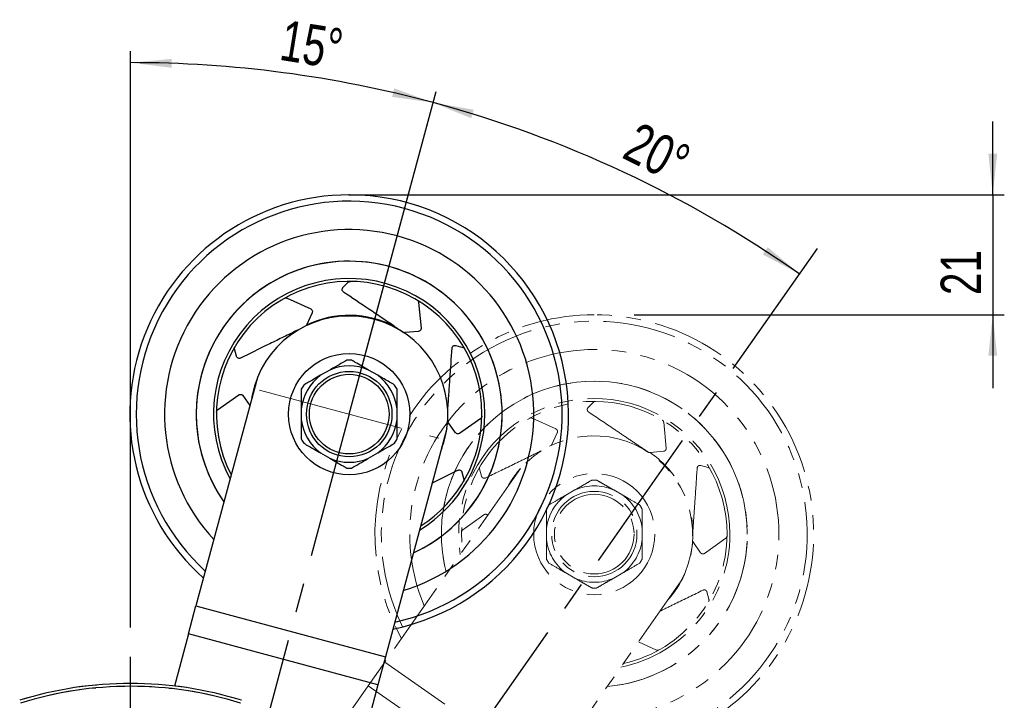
# Model space of a CAD drawing. Header units: millimetres. Extents: x 0 to 594, y 0 to 420.
# Tile 5 of 14: x 276 to 361, y 192 to 251. Entities that reach past the tile are written whole.
import ezdxf

# ---------------------------------------------------------------- set-up
doc = ezdxf.new("R2010")
doc.units = ezdxf.units.MM
doc.header["$PDSIZE"] = -1
doc.linetypes.add('CENTERX2', pattern=[20.32, 12.7, -2.54, 2.54, -2.54])
doc.linetypes.add('PHANTOM', pattern=[12.7, 6.35, -1.27, 1.27, -1.27, 1.27, -1.27])
doc.layers.add('ОСЕВЫЕ', color=7, linetype='Continuous')
doc.styles.add('SLDTEXTSTYLE4', font='TXT', dxfattribs={"width": 0.75})
doc.dimstyles.new('SLDDIMSTYLE0', dxfattribs={"dimtxt": 3.5, "dimasz": 3.556, "dimexe": 0, "dimexo": 0.0625, "dimgap": 0.875, "dimtad": 1, "dimdec": 4, "dimlfac": 2, "dimzin": 12, "dimdsep": 46, "dimtxsty": 'SLDTEXTSTYLE4', "dimsah": 1, "dimcen": 0.09, "dimadec": 1, "dimazin": 3, "dimtfac": 1, "dimtdec": 1, "dimtofl": 0, "dimtmove": 0, "dimatfit": 3, "dimfxl": 0, "dimfrac": 2, "dimtolj": 1, "dimtzin": 12, "dimarcsym": 0})
doc.dimstyles.new('SLDDIMSTYLE1', dxfattribs={"dimtxt": 3.5, "dimasz": 3.556, "dimexe": 0, "dimexo": 0.0625, "dimgap": 0.875, "dimtad": 1, "dimdec": 0, "dimlfac": 2, "dimrnd": 1e-09, "dimzin": 12, "dimdsep": 46, "dimtxsty": 'SLDTEXTSTYLE4', "dimsah": 1, "dimcen": 0.09, "dimadec": 0, "dimazin": 3, "dimtfac": 1, "dimtdec": 0, "dimtmove": 0, "dimatfit": 0, "dimfxl": 0, "dimfrac": 2, "dimtolj": 1, "dimtzin": 12, "dimarcsym": 0})

# ---------------------------------------------------------------- blocks, each defined once
blk = doc.blocks.new('_D')
at = {"layer": 'ОСЕВЫЕ'}
for p, q in [((285.225, 199.875), (285.225, 248.523)), ((306.178, 224.554), (311.685, 245.026))]:
    blk.add_line(p, q, dxfattribs=at)
blk.add_arc((285.225, 146.675), 100.848, 74.94208, 90, dxfattribs=at)
for points in [[(285.225, 247.523), (288.774, 247.079), (288.788, 247.841)], [(311.425, 244.06), (308.068, 245.293), (307.883, 244.554)]]:
    blk.add_solid(points, dxfattribs=at)
at = {"layer": 'ОСЕВЫЕ', "insert": (298.576, 251.245), "char_height": 3.5, "attachment_point": 1, "rotation": 350.8111, "style": 'SLDTEXTSTYLE4'}
blk.add_mtext('15°', dxfattribs=at)
blk = doc.blocks.new('_D_1')
at = {"layer": 'ОСЕВЫЕ'}
blk.add_line((304.164, 217.068), (311.685, 245.026), dxfattribs=at)
blk.add_arc((285.225, 146.675), 100.848, 54.94208, 74.94208, dxfattribs=at)
for points in [[(311.425, 244.06), (314.737, 242.71), (314.948, 243.442)], [(343.153, 229.226), (340.42, 231.533), (339.993, 230.902)]]:
    blk.add_solid(points, dxfattribs=at)
at = {"layer": 'ОСЕВЫЕ', "insert": (329.248, 242.462), "char_height": 3.5, "attachment_point": 1, "rotation": 333.40406, "style": 'SLDTEXTSTYLE4'}
blk.add_mtext('20°', dxfattribs=at)
blk = doc.blocks.new('_D_2')
at = {"layer": 'ОСЕВЫЕ'}
for p, q in [((359.915, 236.068), (359.915, 242.418)), ((304.164, 236.068), (360.915, 236.068)), ((359.915, 236.068), (359.915, 225.676)), ((351.152, 225.676), (360.915, 225.676)), ((359.915, 225.676), (359.915, 219.326))]:
    blk.add_line(p, q, dxfattribs=at)
for points in [[(359.915, 236.068), (360.296, 239.624), (359.534, 239.624)], [(359.915, 225.676), (359.534, 222.12), (360.296, 222.12)]]:
    blk.add_solid(points, dxfattribs=at)
at = {"layer": 'ОСЕВЫЕ', "insert": (355.403, 227.383), "char_height": 3.5, "attachment_point": 1, "rotation": 90, "style": 'SLDTEXTSTYLE4'}
blk.add_mtext('21', dxfattribs=at)

msp = doc.modelspace()

# ---------------------------------------------------------------- linework, layer by layer
at = {"color": 7, "linetype": 'Continuous', "lineweight": 25}
for p, q in [((303.628279, 228.032817), (304.089898, 228.494435)), ((298.781662, 227.117412), (300.82938, 226.182544)), ((310.175561, 226.75366), (310.3898, 224.512851)), ((300.952973, 225.851296), (300.466269, 224.78523)), ((299.553435, 224.275532), (299.980613, 224.484459)), ((300.466269, 224.78523), (300.465361, 224.783263)), ((308.998136, 224.128657), (308.995978, 224.12846)), ((310.164728, 224.240192), (308.998136, 224.128657)), ((294.400239, 222.086878), (294.231275, 222.717461)), ((313.391633, 223.014069), (314.022215, 222.845105)), ((296.215247, 220.242055), (290.889441, 200.44595)), ((302.48368, 220.89024), (301.693506, 220.434032)), ((306.63368, 220.434032), (305.843506, 220.89024)), ((292.769694, 217.431883), (294.603173, 218.737824)), ((294.951838, 218.679235), (295.563693, 217.820219)), ((300.013593, 217.524338), (300.013593, 216.611923)), ((308.313593, 216.611923), (308.313593, 217.524338)), ((315.557492, 216.704378), (313.724013, 215.398437)), ((312.63153, 215.825533), (307.305724, 196.029428)), ((312.69546, 216.411557), (312.69421, 216.413327)), ((313.375348, 215.457026), (312.69546, 216.411557)), ((301.693506, 213.702229), (302.48368, 213.246022)), ((305.843506, 213.246022), (306.63368, 213.702229)), ((311.368175, 211.129624), (313.575627, 212.209257)), ((313.926947, 212.049383), (314.095911, 211.418801)), ((290.239953, 198.031791), (290.889441, 200.44595)), ((290.889441, 200.44595), (307.305724, 196.029428)), ((290.239953, 198.031791), (289.02394, 193.511852)), ((306.656235, 193.615269), (290.239953, 198.031791)), ((307.305724, 196.029428), (306.656235, 193.615269)), ((306.656235, 193.615269), (305.407393, 188.973304))]:
    msp.add_line(p, q, dxfattribs=at)
at = {"color": 7, "linetype": 'PHANTOM', "lineweight": 18}
for p, q in [((324.860695, 217.641171), (325.322313, 218.10279)), ((320.014078, 216.725767), (322.061795, 215.790898)), ((331.407976, 216.362015), (331.622215, 214.121205)), ((322.185388, 215.459651), (321.698685, 214.393585)), ((321.698685, 214.393585), (321.697776, 214.391618)), ((330.230551, 213.737011), (330.228393, 213.736815)), ((331.397143, 213.848547), (330.230551, 213.737011)), ((334.624048, 212.622424), (335.254631, 212.45346)), ((319.006792, 212.371037), (307.248476, 195.57842)), ((315.632655, 211.695233), (315.463691, 212.325815)), ((323.716095, 210.498594), (322.925921, 210.042387)), ((327.866095, 210.042387), (327.075921, 210.498594)), ((314.00211, 207.040237), (315.835588, 208.346178)), ((321.246008, 207.132692), (321.246008, 206.220278)), ((329.546008, 206.220278), (329.546008, 207.132692)), ((333.927875, 206.019912), (333.926626, 206.021682)), ((334.607763, 205.065381), (333.927875, 206.019912)), ((336.789907, 206.312733), (334.956428, 205.006792)), ((322.925921, 203.310583), (323.716095, 202.854376)), ((327.075921, 202.854376), (327.866095, 203.310583)), ((332.932377, 202.620237), (321.17406, 185.827621)), ((335.159362, 201.657737), (335.328326, 201.027155)), ((330.777939, 196.627203), (329.230641, 197.33361)), ((305.814534, 193.53054), (307.248476, 195.57842)), ((307.248476, 195.57842), (321.17406, 185.827621)), ((305.814534, 193.53054), (303.122595, 189.686051)), ((319.740119, 183.77974), (305.814534, 193.53054))]:
    msp.add_line(p, q, dxfattribs=at)
at = {"color": 8, "linetype": 'Continuous', "lineweight": 25}
msp.add_line((312.69421, 216.413327), (312.672943, 216.178661), dxfattribs=at)
at = {"color": 8, "linetype": 'PHANTOM', "lineweight": 18}
msp.add_line((320.421385, 213.637327), (320.785851, 213.883887), dxfattribs=at)
at = {"color": 8, "linetype": 'Continuous', "lineweight": 25, "flags": 128}
msp.add_lwpolyline([(298.632171, 223.595272), (298.752612, 223.695459), (299.553435, 224.275532)], dxfattribs=at)
at = {"color": 8, "linetype": 'PHANTOM', "lineweight": 18, "flags": 128}
for points in [[(333.830119, 208.113834), (333.840934, 208.048869), (333.942881, 207.065298)], [(333.926626, 206.021682), (333.794096, 205.041763), (333.754254, 204.84894)]]:
    msp.add_lwpolyline(points, dxfattribs=at)
at = {"color": 7, "linetype": 'Continuous', "lineweight": 25}
for radius in [5.25, 3.7, 3.45]:
    msp.add_circle((304.163593, 217.068131), radius, dxfattribs=at)
at = {"color": 7, "linetype": 'PHANTOM', "lineweight": 18}
for radius in [5.25, 3.7, 3.45]:
    msp.add_circle((325.396008, 206.676485), radius, dxfattribs=at)
at = {"color": 7, "linetype": 'Continuous', "lineweight": 25}
for centre, radius, start, end in [((304.163593, 217.068131), 19, 90, 228.36710751), ((304.163593, 217.068131), 19, 281.51704654, 90), ((304.163593, 217.068131), 13.25, 90, 215.03761053), ((304.163593, 217.068131), 13.25, 0, 215.03761053), ((304.163593, 217.068131), 13.25, 294.84654352, 90), ((304.163593, 217.068131), 11.5, 0, 207.28468248), ((304.146273, 217.003753), 8.566667, 352.09474577, 157.78940827), ((304.163593, 217.068131), 8.555711, 62.6046941, 115.61062851), ((304.163593, 217.068131), 4.175, 66.27330419, 113.72669581), ((304.163593, 217.068131), 4.675, 87.41429566, 92.58570434), ((304.163593, 217.068131), 4.175, 126.27330419, 173.72669581), ((304.163593, 217.068131), 4.175, 6.27330419, 53.72669581), ((304.163593, 217.068131), 4.675, 147.41429566, 152.58570434), ((304.163593, 217.068131), 4.675, 27.41429566, 32.58570434), ((304.163593, 217.068131), 13.25, 294.84654352, 0), ((304.163593, 217.068131), 11.5, 302.59947157, 0), ((304.163593, 217.068131), 4.175, 186.27330419, 233.72669581), ((304.163593, 217.068131), 4.175, 306.27330419, 353.72669581), ((304.163593, 217.068131), 4.675, 207.41429566, 212.58570434), ((304.163593, 217.068131), 4.675, 327.41429566, 332.58570434), ((304.163593, 217.068131), 4.175, 246.27330419, 293.72669581), ((304.163593, 217.068131), 4.675, 267.41429566, 272.58570434), ((285.225477, 161.486329), 32.25, 72.67458205, 107.32541795), ((285.225477, 161.486329), 32, 72.67458205, 107.32541795)]:
    msp.add_arc(centre, radius, start, end, dxfattribs=at)
at = {"color": 8, "linetype": 'Continuous', "lineweight": 25}
for radius, start, end in [(18.449151, 282.37602915, 227.5081249), (15.991524, 287.05107252, 222.83308153), (11.75, 0, 208.60581496), (8.555711, 158.39997146, 171.48418259), (11.75, 301.27833909, 0), (8.555711, 338.39997146, 351.48418259)]:
    msp.add_arc((304.163593, 217.068131), radius, start, end, dxfattribs=at)
at = {"color": 7, "linetype": 'PHANTOM', "lineweight": 18}
for centre, radius, start, end in [((325.396008, 206.676485), 19, 90, 208.42503048), ((325.396008, 206.676485), 19, 261.57496952, 90), ((325.396008, 206.676485), 13.25, 90, 195.09553351), ((325.396008, 206.676485), 13.25, 0, 195.09553351), ((325.396008, 206.676485), 13.25, 274.90446649, 90), ((325.396008, 206.676485), 11.5, 0, 187.34260545), ((325.35777, 206.621875), 8.566667, 332.15266875, 137.84733125), ((325.396008, 206.676485), 4.175, 66.27330419, 113.72669581), ((325.396008, 206.676485), 4.675, 87.41429566, 92.58570434), ((325.396008, 206.676485), 4.175, 126.27330419, 173.72669581), ((325.396008, 206.676485), 4.175, 6.27330419, 53.72669581), ((325.396008, 206.676485), 4.675, 147.41429566, 152.58570434), ((325.396008, 206.676485), 4.675, 27.41429566, 32.58570434), ((325.396008, 206.676485), 13.25, 274.90446649, 0), ((325.396008, 206.676485), 11.5, 282.65739455, 0), ((325.396008, 206.676485), 4.175, 186.27330419, 233.72669581), ((325.396008, 206.676485), 4.175, 306.27330419, 353.72669581), ((325.396008, 206.676485), 4.675, 207.41429566, 212.58570434), ((325.396008, 206.676485), 4.675, 327.41429566, 332.58570434), ((325.396008, 206.676485), 4.175, 246.27330419, 293.72669581), ((325.396008, 206.676485), 4.675, 267.41429566, 272.58570434), ((285.225477, 161.486329), 32.25, 72.67458205, 107.32541795), ((285.225477, 161.486329), 32, 72.67458205, 107.32541795)]:
    msp.add_arc(centre, radius, start, end, dxfattribs=at)
at = {"color": 8, "linetype": 'PHANTOM', "lineweight": 18}
for radius, start, end in [(18.449151, 270, 207.56604788), (15.991524, 267.1089955, 202.8910045), (11.75, 0, 188.66373794), (8.555711, 36.13133483, 55.61062851), (8.555711, 138.45789443, 151.54210557), (11.75, 281.33626206, 0), (8.555711, 318.45789443, 337.03854881)]:
    msp.add_arc((325.396008, 206.676485), radius, start, end, dxfattribs=at)
at = {"color": 7, "linetype": 'Continuous', "lineweight": 25}
for points, knots in [([(303.665484, 227.648628), (303.642833, 227.667617), (303.59761, 227.705527), (303.56024, 227.785653), (303.550241, 227.874896), (303.57182, 227.963812), (303.61072, 228.011356), (303.628279, 228.032817)], [0, 0, 0, 0, 0.1924832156, 0.3842905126, 0.594776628, 0.8170822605, 1, 1, 1, 1]), ([(304.089898, 228.494435), (304.110089, 228.511273), (304.150536, 228.545004), (304.216694, 228.565714), (304.256672, 228.567193), (304.268965, 228.567648)], [0, 0, 0, 0, 0.408385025, 0.818081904, 1, 1, 1, 1]), ([(298.55593, 227.108256), (298.579472, 227.118685), (298.626516, 227.139527), (298.70737, 227.143154), (298.755797, 227.126374), (298.781662, 227.117412)], [0, 0, 0, 0, 0.318197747, 0.635840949, 1, 1, 1, 1]), ([(308.100307, 224.664345), (307.726657, 224.915782), (306.979254, 225.418725), (305.48847, 226.421903), (304.39716, 227.156268), (303.665484, 227.648628)], [0, 0, 0, 0, 0.2478108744, 0.4956900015, 1, 1, 1, 1]), ([(310.054765, 226.944572), (310.075569, 226.929399), (310.117139, 226.899078), (310.160708, 226.83087), (310.17039, 226.780541), (310.175561, 226.75366)], [0, 0, 0, 0, 0.318197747, 0.635840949, 1, 1, 1, 1]), ([(300.82938, 226.182544), (300.855527, 226.166999), (300.907744, 226.135957), (300.958096, 226.059844), (300.981091, 225.970351), (300.972148, 225.896916), (300.956077, 225.858681), (300.952973, 225.851296)], [0, 0, 0, 0, 0.2252141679, 0.4497661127, 0.6925006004, 0.9406101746, 1, 1, 1, 1]), ([(308.100307, 224.664345), (308.238511, 224.571345), (308.483225, 224.406672), (308.728163, 224.241848), (308.834771, 224.17011)], [0, 0, 0, 0, 0.564758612, 1, 1, 1, 1]), ([(310.3898, 224.512851), (310.389412, 224.482435), (310.388636, 224.421692), (310.347897, 224.340029), (310.281891, 224.275369), (310.213823, 224.246396), (310.172675, 224.241196), (310.164728, 224.240192)], [0, 0, 0, 0, 0.225214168, 0.449766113, 0.6925006, 0.940610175, 1, 1, 1, 1]), ([(299.553435, 224.275532), (299.14886, 224.07766), (298.339597, 223.681862), (296.725427, 222.892394), (295.543793, 222.314474), (294.751559, 221.927004)], [0, 0, 0, 0, 0.247810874, 0.495690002, 1, 1, 1, 1]), ([(308.834771, 224.17011), (308.857931, 224.157426), (308.904296, 224.132034), (308.962426, 224.126123), (308.991646, 224.128158), (308.995978, 224.12846)], [0, 0, 0, 0, 0.459493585, 0.919866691, 1, 1, 1, 1]), ([(294.231275, 222.717461), (294.226789, 222.743366), (294.217801, 222.795259), (294.232944, 222.862909), (294.251652, 222.89827), (294.257405, 222.909144)], [0, 0, 0, 0, 0.408385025, 0.818081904, 1, 1, 1, 1]), ([(312.710465, 217.456943), (312.741391, 217.906252), (312.80325, 218.804994), (312.926637, 220.59764), (313.01696, 221.909924), (313.077518, 222.789754)], [0, 0, 0, 0, 0.247810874, 0.495690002, 1, 1, 1, 1]), ([(313.077518, 222.789754), (313.082637, 222.818865), (313.092857, 222.876985), (313.143563, 222.949411), (313.21585, 223.002692), (313.303644, 223.028462), (313.364267, 223.018545), (313.391633, 223.014069)], [0, 0, 0, 0, 0.192483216, 0.384290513, 0.594776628, 0.817082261, 1, 1, 1, 1]), ([(314.022215, 222.845105), (314.046893, 222.836038), (314.096329, 222.817875), (314.147343, 222.770936), (314.168613, 222.737053), (314.175153, 222.726634)], [0, 0, 0, 0, 0.408385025, 0.818081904, 1, 1, 1, 1]), ([(294.751559, 221.927004), (294.723789, 221.916882), (294.668346, 221.896673), (294.58027, 221.904373), (294.497984, 221.940335), (294.431769, 222.003481), (294.410046, 222.060941), (294.400239, 222.086878)], [0, 0, 0, 0, 0.192483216, 0.384290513, 0.594776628, 0.817082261, 1, 1, 1, 1]), ([(303.952686, 221.738371), (303.73254, 221.611269), (303.287759, 221.354474), (302.784529, 221.063935), (302.513049, 220.907196), (302.48368, 220.89024)], [0, 0, 0, 0, 0.4663802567, 0.9422718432, 1, 1, 1, 1]), ([(305.843506, 220.89024), (305.648395, 221.002887), (305.254342, 221.230394), (304.767303, 221.511586), (304.478931, 221.678077), (304.3745, 221.738371)], [0, 0, 0, 0, 0.3848327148, 0.7772221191, 1, 1, 1, 1]), ([(301.693506, 220.434032), (301.491475, 220.31739), (300.983766, 220.024264), (300.509839, 219.750642), (300.2245, 219.585901)], [0, 0, 0, 0, 0.397926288, 1, 1, 1, 1]), ([(308.102686, 219.585901), (307.801619, 219.759723), (307.327118, 220.033676), (306.819294, 220.326868), (306.63368, 220.434032)], [0, 0, 0, 0, 0.6344930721, 1, 1, 1, 1]), ([(300.013593, 219.2206), (300.013593, 218.872957), (300.013593, 218.325051), (300.013593, 217.738666), (300.013593, 217.524338)], [0, 0, 0, 0, 0.634493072, 1, 1, 1, 1]), ([(308.313593, 217.524338), (308.313593, 217.749633), (308.313593, 218.204646), (308.313593, 218.76703), (308.313593, 219.100013), (308.313593, 219.2206)], [0, 0, 0, 0, 0.384832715, 0.777222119, 1, 1, 1, 1]), ([(294.603173, 218.737824), (294.629708, 218.752695), (294.6827, 218.782395), (294.773793, 218.787946), (294.862792, 218.763113), (294.921918, 218.71865), (294.946995, 218.685615), (294.951838, 218.679235)], [0, 0, 0, 0, 0.2252141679, 0.4497661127, 0.6925006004, 0.9406101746, 1, 1, 1, 1]), ([(292.664758, 217.231814), (292.667497, 217.257417), (292.672969, 217.308579), (292.710255, 217.380414), (292.749, 217.413964), (292.769694, 217.431883)], [0, 0, 0, 0, 0.3181977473, 0.635840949, 1, 1, 1, 1]), ([(315.662428, 216.904447), (315.659689, 216.878844), (315.654217, 216.827682), (315.616931, 216.755847), (315.578186, 216.722297), (315.557492, 216.704378)], [0, 0, 0, 0, 0.318197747, 0.635840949, 1, 1, 1, 1]), ([(300.013593, 216.611923), (300.013593, 216.386629), (300.013593, 215.931615), (300.013593, 215.369231), (300.013593, 215.036248), (300.013593, 214.915661)], [0, 0, 0, 0, 0.384832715, 0.777222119, 1, 1, 1, 1]), ([(308.313593, 214.915661), (308.313593, 215.263304), (308.313593, 215.81121), (308.313593, 216.397595), (308.313593, 216.611923)], [0, 0, 0, 0, 0.6344930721, 1, 1, 1, 1]), ([(313.724013, 215.398437), (313.697478, 215.383566), (313.644486, 215.353866), (313.553394, 215.348315), (313.464394, 215.373148), (313.405268, 215.417611), (313.380191, 215.450646), (313.375348, 215.457026)], [0, 0, 0, 0, 0.225214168, 0.449766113, 0.6925006, 0.940610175, 1, 1, 1, 1]), ([(300.2245, 214.55036), (300.525567, 214.376539), (301.000068, 214.102585), (301.507893, 213.809393), (301.693506, 213.702229)], [0, 0, 0, 0, 0.634493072, 1, 1, 1, 1]), ([(306.63368, 213.702229), (306.835711, 213.818871), (307.34342, 214.111997), (307.817347, 214.385619), (308.102686, 214.55036)], [0, 0, 0, 0, 0.397926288, 1, 1, 1, 1]), ([(302.48368, 213.246022), (302.678791, 213.133374), (303.072845, 212.905867), (303.559883, 212.624675), (303.848255, 212.458184), (303.952686, 212.39789)], [0, 0, 0, 0, 0.384832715, 0.777222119, 1, 1, 1, 1]), ([(304.3745, 212.39789), (304.594646, 212.524992), (305.039428, 212.781787), (305.542657, 213.072326), (305.814137, 213.229065), (305.843506, 213.246022)], [0, 0, 0, 0, 0.466380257, 0.942271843, 1, 1, 1, 1]), ([(313.575627, 212.209257), (313.603397, 212.219379), (313.658841, 212.239588), (313.746916, 212.231888), (313.829202, 212.195926), (313.895417, 212.13278), (313.917141, 212.07532), (313.926947, 212.049383)], [0, 0, 0, 0, 0.1924832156, 0.3842905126, 0.594776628, 0.8170822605, 1, 1, 1, 1]), ([(314.095911, 211.418801), (314.100398, 211.392895), (314.109386, 211.341002), (314.094243, 211.273352), (314.075534, 211.237991), (314.069781, 211.227117)], [0, 0, 0, 0, 0.4083850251, 0.8180819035, 1, 1, 1, 1])]:
    msp.add_open_spline(points, degree=3, knots=knots, dxfattribs=at)
at = {"color": 7, "linetype": 'PHANTOM', "lineweight": 18}
for points, knots in [([(324.897899, 217.256982), (324.875248, 217.275971), (324.830025, 217.313882), (324.792655, 217.394007), (324.782656, 217.48325), (324.804235, 217.572167), (324.843135, 217.61971), (324.860695, 217.641171)], [0, 0, 0, 0, 0.1924832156, 0.3842905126, 0.594776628, 0.8170822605, 1, 1, 1, 1]), ([(325.322313, 218.10279), (325.342504, 218.119628), (325.382951, 218.153359), (325.449109, 218.174069), (325.489087, 218.175548), (325.50138, 218.176002)], [0, 0, 0, 0, 0.408385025, 0.818081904, 1, 1, 1, 1]), ([(319.788345, 216.71661), (319.811888, 216.72704), (319.858931, 216.747881), (319.939785, 216.751508), (319.988212, 216.734729), (320.014078, 216.725767)], [0, 0, 0, 0, 0.318197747, 0.635840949, 1, 1, 1, 1]), ([(329.332723, 214.2727), (328.959073, 214.524137), (328.211669, 215.027079), (326.720886, 216.030258), (325.629575, 216.764623), (324.897899, 217.256982)], [0, 0, 0, 0, 0.2478108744, 0.4956900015, 1, 1, 1, 1]), ([(331.28718, 216.552926), (331.307984, 216.537753), (331.349555, 216.507433), (331.393123, 216.439225), (331.402805, 216.388896), (331.407976, 216.362015)], [0, 0, 0, 0, 0.318197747, 0.635840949, 1, 1, 1, 1]), ([(322.061795, 215.790898), (322.087942, 215.775354), (322.140159, 215.744311), (322.190512, 215.668198), (322.213506, 215.578706), (322.204563, 215.505271), (322.188492, 215.467036), (322.185388, 215.459651)], [0, 0, 0, 0, 0.2252141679, 0.4497661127, 0.6925006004, 0.9406101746, 1, 1, 1, 1]), ([(329.332723, 214.2727), (329.470927, 214.179699), (329.71564, 214.015027), (329.960579, 213.850203), (330.067186, 213.778465)], [0, 0, 0, 0, 0.564758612, 1, 1, 1, 1]), ([(331.622215, 214.121205), (331.621827, 214.090789), (331.621052, 214.030047), (331.580312, 213.948383), (331.514307, 213.883723), (331.446238, 213.854751), (331.40509, 213.849551), (331.397143, 213.848547)], [0, 0, 0, 0, 0.225214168, 0.449766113, 0.6925006, 0.940610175, 1, 1, 1, 1]), ([(320.785851, 213.883887), (320.381275, 213.686015), (319.572012, 213.290216), (317.957842, 212.500749), (316.776208, 211.922829), (315.983974, 211.535359)], [0, 0, 0, 0, 0.247810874, 0.495690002, 1, 1, 1, 1]), ([(330.067186, 213.778465), (330.090346, 213.765781), (330.136712, 213.740389), (330.194842, 213.734477), (330.224061, 213.736513), (330.228393, 213.736815)], [0, 0, 0, 0, 0.459493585, 0.919866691, 1, 1, 1, 1]), ([(315.463691, 212.325815), (315.459204, 212.35172), (315.450216, 212.403614), (315.465359, 212.471264), (315.484068, 212.506625), (315.48982, 212.517498)], [0, 0, 0, 0, 0.408385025, 0.818081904, 1, 1, 1, 1]), ([(333.942881, 207.065298), (333.973806, 207.514607), (334.035666, 208.413348), (334.159052, 210.205994), (334.249376, 211.518279), (334.309933, 212.398109)], [0, 0, 0, 0, 0.247810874, 0.495690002, 1, 1, 1, 1]), ([(334.309933, 212.398109), (334.315052, 212.42722), (334.325272, 212.48534), (334.375979, 212.557765), (334.448266, 212.611046), (334.536059, 212.636817), (334.596683, 212.6269), (334.624048, 212.622424)], [0, 0, 0, 0, 0.192483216, 0.384290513, 0.594776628, 0.817082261, 1, 1, 1, 1]), ([(335.254631, 212.45346), (335.279309, 212.444393), (335.328744, 212.42623), (335.379759, 212.37929), (335.401028, 212.345408), (335.407568, 212.334989)], [0, 0, 0, 0, 0.408385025, 0.818081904, 1, 1, 1, 1]), ([(315.983974, 211.535359), (315.956204, 211.525236), (315.900761, 211.505027), (315.812685, 211.512727), (315.730399, 211.548689), (315.664185, 211.611835), (315.642461, 211.669295), (315.632655, 211.695233)], [0, 0, 0, 0, 0.192483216, 0.384290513, 0.594776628, 0.817082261, 1, 1, 1, 1]), ([(325.185102, 211.346725), (324.964956, 211.219624), (324.520174, 210.962829), (324.016945, 210.672289), (323.745465, 210.51555), (323.716095, 210.498594)], [0, 0, 0, 0, 0.4663802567, 0.9422718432, 1, 1, 1, 1]), ([(327.075921, 210.498594), (326.88081, 210.611242), (326.486757, 210.838748), (325.999718, 211.11994), (325.711347, 211.286432), (325.606915, 211.346725)], [0, 0, 0, 0, 0.384832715, 0.777222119, 1, 1, 1, 1]), ([(322.925921, 210.042387), (322.723891, 209.925744), (322.216181, 209.632618), (321.742254, 209.358996), (321.456915, 209.194256)], [0, 0, 0, 0, 0.397926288, 1, 1, 1, 1]), ([(329.335102, 209.194256), (329.034034, 209.368077), (328.559534, 209.64203), (328.051709, 209.935223), (327.866095, 210.042387)], [0, 0, 0, 0, 0.6344930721, 1, 1, 1, 1]), ([(315.835588, 208.346178), (315.862153, 208.361083), (315.915204, 208.390849), (316.005845, 208.395892), (316.094398, 208.373732), (316.141078, 208.331396), (316.163786, 208.310803)], [0, 0, 0, 0, 0.244156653, 0.487595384, 0.750745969, 1, 1, 1, 1]), ([(321.246008, 208.828955), (321.246008, 208.481312), (321.246008, 207.933406), (321.246008, 207.34702), (321.246008, 207.132692)], [0, 0, 0, 0, 0.634493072, 1, 1, 1, 1]), ([(329.546008, 207.132692), (329.546008, 207.357987), (329.546008, 207.813001), (329.546008, 208.375385), (329.546008, 208.708368), (329.546008, 208.828955)], [0, 0, 0, 0, 0.384832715, 0.777222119, 1, 1, 1, 1]), ([(313.897173, 206.840169), (313.899912, 206.865772), (313.905385, 206.916934), (313.94267, 206.988769), (313.981416, 207.022318), (314.00211, 207.040237)], [0, 0, 0, 0, 0.3181977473, 0.635840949, 1, 1, 1, 1]), ([(333.942881, 207.065298), (333.931443, 206.899119), (333.919484, 206.725371), (333.907148, 206.546146), (333.906258, 206.533219), (333.90589, 206.527867)], [0, 0, 0, 0, 0.927879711, 0.970142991, 1, 1, 1, 1]), ([(336.894843, 206.512801), (336.892105, 206.487198), (336.886632, 206.436037), (336.849346, 206.364202), (336.810601, 206.330652), (336.789907, 206.312733)], [0, 0, 0, 0, 0.318197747, 0.635840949, 1, 1, 1, 1]), ([(321.246008, 206.220278), (321.246008, 205.994983), (321.246008, 205.539969), (321.246008, 204.977585), (321.246008, 204.644603), (321.246008, 204.524016)], [0, 0, 0, 0, 0.384832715, 0.777222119, 1, 1, 1, 1]), ([(329.546008, 204.524016), (329.546008, 204.871658), (329.546008, 205.419564), (329.546008, 206.00595), (329.546008, 206.220278)], [0, 0, 0, 0, 0.6344930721, 1, 1, 1, 1]), ([(334.956428, 205.006792), (334.929893, 204.99192), (334.876901, 204.96222), (334.785809, 204.95667), (334.696809, 204.981503), (334.637684, 205.025965), (334.612607, 205.059), (334.607763, 205.065381)], [0, 0, 0, 0, 0.225214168, 0.449766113, 0.6925006, 0.940610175, 1, 1, 1, 1]), ([(321.456915, 204.158714), (321.757983, 203.984893), (322.232483, 203.71094), (322.740308, 203.417747), (322.925921, 203.310583)], [0, 0, 0, 0, 0.634493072, 1, 1, 1, 1]), ([(327.866095, 203.310583), (328.068126, 203.427226), (328.575836, 203.720352), (329.049763, 203.993974), (329.335102, 204.158714)], [0, 0, 0, 0, 0.397926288, 1, 1, 1, 1]), ([(323.716095, 202.854376), (323.911207, 202.741729), (324.30526, 202.514222), (324.792299, 202.23303), (325.08067, 202.066538), (325.185102, 202.006245)], [0, 0, 0, 0, 0.384832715, 0.777222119, 1, 1, 1, 1]), ([(325.606915, 202.006245), (325.827061, 202.133346), (326.271843, 202.390141), (326.775072, 202.680681), (327.046552, 202.83742), (327.075921, 202.854376)], [0, 0, 0, 0, 0.466380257, 0.942271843, 1, 1, 1, 1]), ([(331.100777, 200.004442), (331.139735, 200.023495), (331.582757, 200.240171), (332.833022, 200.851658), (334.015346, 201.429915), (334.808042, 201.817611)], [0, 0, 0, 0, 0.0307943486, 0.3501898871, 1, 1, 1, 1]), ([(334.808042, 201.817611), (334.835813, 201.827734), (334.891256, 201.847943), (334.979332, 201.840243), (335.061618, 201.804281), (335.127832, 201.741135), (335.149556, 201.683675), (335.159362, 201.657737)], [0, 0, 0, 0, 0.1924832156, 0.3842905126, 0.594776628, 0.8170822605, 1, 1, 1, 1]), ([(335.328326, 201.027155), (335.332813, 201.00125), (335.341801, 200.949356), (335.326658, 200.881707), (335.307949, 200.846345), (335.302197, 200.835472)], [0, 0, 0, 0, 0.4083850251, 0.8180819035, 1, 1, 1, 1]), ([(331.003672, 196.63636), (330.980129, 196.62593), (330.933086, 196.605089), (330.852232, 196.601462), (330.803805, 196.618241), (330.777939, 196.627203)], [0, 0, 0, 0, 0.318197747, 0.635840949, 1, 1, 1, 1])]:
    msp.add_open_spline(points, degree=3, knots=knots, dxfattribs=at)
at = {"layer": 'ОСЕВЫЕ', "linetype": 'CENTERX2'}
for p, q in [((344.69457, 231.42304), (285.225477, 146.67485)), ((304.163593, 217.068131), (306.177628, 224.554329)), ((304.163593, 217.068131), (285.225477, 146.67485)), ((285.225477, 122.371585), (285.225477, 199.875306))]:
    msp.add_line(p, q, dxfattribs=at)
at = {"layer": 'ОСЕВЫЕ'}
msp.add_line((328.8505, 225.676485), (351.152343, 225.676485), dxfattribs=at)
at = {"layer": 'ОСЕВЫЕ', "color": 7, "linetype": 'CENTERX2', "lineweight": 18}
msp.add_line((296.402719, 219.156062), (311.924467, 214.980199), dxfattribs=at)
at = {"layer": 'ОСЕВЫЕ'}
msp.add_point((304.163593, 236.068131), dxfattribs=at)

# ---------------------------------------------------------------- dimensions: what is measured, and where the dimension line sits
for base, line1, line2, picture, middle in [((298.439343, 246.653589), ((306.177628, 224.554329), (304.163593, 217.068131)), ((285.225477, 199.875306), (285.225477, 122.371585)), '_D', (301.329913, 246.228864)), ((327.938135, 238.031203), ((344.69457, 231.42304), (285.225477, 146.67485)), ((304.163593, 217.068131), (285.225477, 146.67485)), '_D_1', (330.374771, 236.851874))]:
    dim = msp.add_angular_dim_2l(base=base, line1=line1, line2=line2, dimstyle='SLDDIMSTYLE0', dxfattribs=at)
    dim.commit()
    dim.dimension.update_dxf_attribs({"geometry": picture, "text_midpoint": middle, "dimtype": 162})
dim = msp.add_linear_dim(base=(359.914737, 225.676485), p1=(304.163593, 236.068131), p2=(351.152343, 225.676485), angle=90, dimstyle='SLDDIMSTYLE1', dxfattribs=at)
dim.commit()
dim.dimension.update_dxf_attribs({"geometry": '_D_2', "text_midpoint": (359.914737, 229.969098), "dimtype": 160})

doc.saveas('drawing.dxf')
